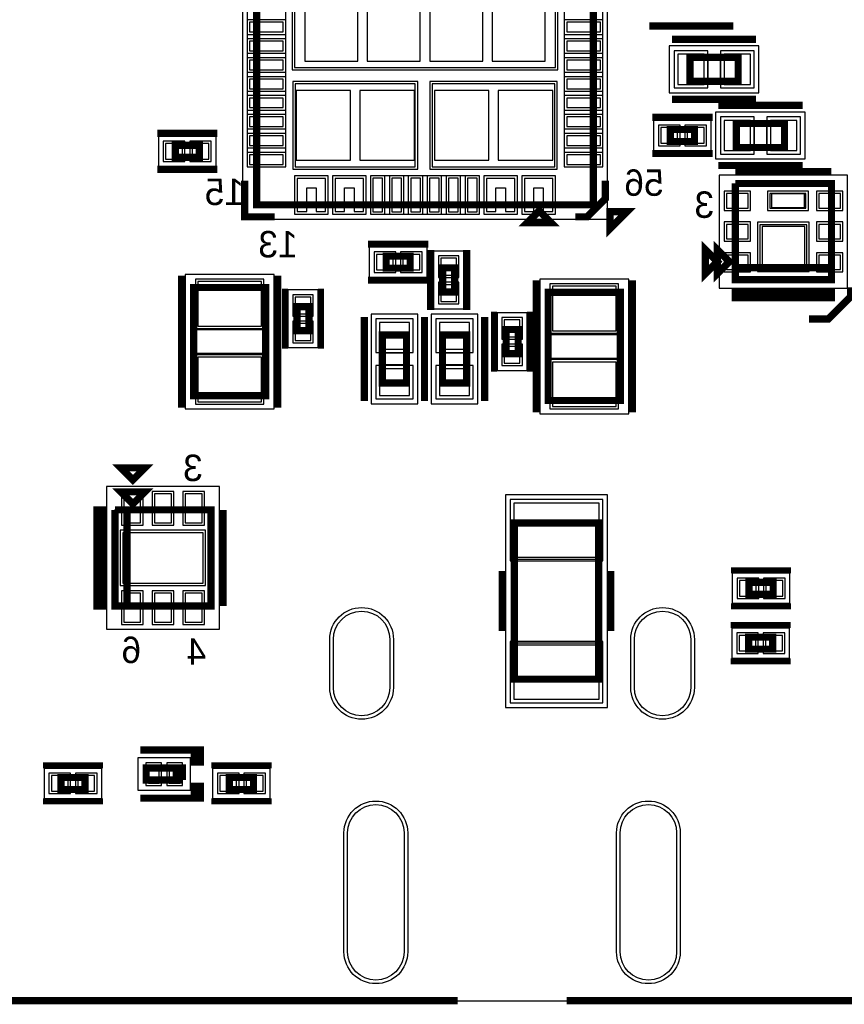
# Model space of a CAD drawing. Extents: x -10 to 137, y -32 to 198.
# Tile 19 of 64: x 21 to 39, y 0 to 21. Entities that reach past the tile are written whole.
import ezdxf

# ---------------------------------------------------------------- set-up
doc = ezdxf.new("R2010")
doc.units = 0
for name, color, linetype in [('BG_OUTLINE', 95, 'CONTINUOUS'), ('PG_ASSEMBLY_BOTTOM', 52, 'CONTINUOUS'), ('PG_DFA_BOUND_BOTTOM', 254, 'CONTINUOUS'), ('PG_PASTEMASK_BOTTOM', 132, 'CONTINUOUS'), ('PG_PLACE_BOUND_BOTTOM', 73, 'CONTINUOUS'), ('PG_SILKSCREEN_BOTTOM', 2, 'CONTINUOUS'), ('PG_SOLDERMASK_BOTTOM', 212, 'CONTINUOUS'), ('PIN_BOTTOM', 2, 'CONTINUOUS'), ('PIN_PASTEMASK_BOTTOM', 132, 'CONTINUOUS'), ('PIN_SOLDERMASK_BOTTOM', 212, 'CONTINUOUS'), ('VKO_BOTTOM', 173, 'CONTINUOUS')]:
    doc.layers.add(name, color=color, linetype=linetype)

msp = doc.modelspace()

# ---------------------------------------------------------------- linework, layer by layer
at = {"layer": 'BG_OUTLINE'}
msp.add_lwpolyline([(127, 0), (127, 187.96), (0, 187.96), (0, 0)], close=True, dxfattribs=at)
at = {"layer": 'BG_OUTLINE', "const_width": 0.1524}
for points in [[(18.044668, 0), (30.744668, 0)], [(33.044638, 0), (45.744638, 0)]]:
    msp.add_lwpolyline(points, dxfattribs=at)
at = {"layer": 'PG_ASSEMBLY_BOTTOM', "const_width": 0.1524}
for points in [[(33.609534, 16.823944), (33.609534, 23.935944), (26.497534, 23.935944), (26.497534, 16.823944), (33.609534, 16.823944)], [(35.65525, 19.94154), (36.67125, 19.94154), (36.67125, 19.43354), (35.65525, 19.43354), (35.65525, 19.94154)], [(36.635182, 18.543778), (37.651182, 18.543778), (37.651182, 18.035778), (36.635182, 18.035778), (36.635182, 18.543778)], [(35.240722, 18.416778), (35.748722, 18.416778), (35.748722, 18.162778), (35.240722, 18.162778), (35.240722, 18.416778)], [(24.77516, 18.082768), (25.28316, 18.082768), (25.28316, 17.828768), (24.77516, 17.828768), (24.77516, 18.082768)], [(36.612322, 17.27454), (38.644322, 17.27454), (38.644322, 15.24254), (36.612322, 15.24254), (36.612322, 15.49654), (38.644322, 15.49654)], [(38.644322, 15.49654), (36.612322, 15.49654), (36.612322, 17.27454)], [(32.466534, 16.696944), (32.720534, 16.442944), (32.212534, 16.442944), (32.466534, 16.696944)], [(36.485322, 15.62354), (36.231322, 15.36954), (36.231322, 15.87754), (36.485322, 15.62354)], [(29.740352, 15.484856), (29.232352, 15.484856), (29.232352, 15.738856), (29.740352, 15.738856), (29.740352, 15.484856)], [(30.426406, 14.982952), (30.426406, 15.490952), (30.680406, 15.490952), (30.680406, 14.982952), (30.426406, 14.982952)], [(26.688034, 15.074646), (26.688034, 12.788646), (25.164034, 12.788646), (25.164034, 15.074646), (26.688034, 15.074646)], [(34.181034, 14.974062), (34.181034, 12.688062), (32.657034, 12.688062), (32.657034, 14.974062), (34.181034, 14.974062)], [(27.602434, 14.669516), (27.602434, 14.161516), (27.348434, 14.161516), (27.348434, 14.669516), (27.602434, 14.669516)], [(32.022034, 14.186916), (32.022034, 13.678916), (31.768034, 13.678916), (31.768034, 14.186916), (32.022034, 14.186916)], [(29.66212, 14.07287), (29.66212, 13.05687), (29.15412, 13.05687), (29.15412, 14.07287), (29.66212, 14.07287)], [(30.93212, 14.07287), (30.93212, 13.05687), (30.42412, 13.05687), (30.42412, 14.07287), (30.93212, 14.07287)], [(23.881334, 10.502138), (23.627334, 10.756138), (24.135334, 10.756138), (23.881334, 10.502138)], [(23.754334, 8.343138), (23.754334, 10.375138), (23.500334, 10.375138)], [(23.500334, 10.375138), (23.500334, 8.343138), (25.532334, 8.343138), (25.532334, 10.375138), (23.754334, 10.375138), (23.754334, 8.343138)], [(31.943802, 6.795516), (31.943802, 10.097516), (33.721802, 10.097516), (33.721802, 6.795516), (31.943802, 6.795516)], [(37.410644, 8.59155), (36.902644, 8.59155), (36.902644, 8.84555), (37.410644, 8.84555), (37.410644, 8.59155)], [(37.403024, 7.43077), (36.895024, 7.43077), (36.895024, 7.68477), (37.403024, 7.68477), (37.403024, 7.43077)], [(22.868636, 4.46532), (22.360636, 4.46532), (22.360636, 4.71932), (22.868636, 4.71932), (22.868636, 4.46532)], [(24.923242, 4.663186), (24.161242, 4.663186), (24.161242, 4.917186), (24.796242, 4.917186), (24.796242, 4.663186)], [(24.796242, 4.663186), (24.796242, 4.917186), (24.923242, 4.917186), (24.923242, 4.663186)], [(25.9207, 4.71932), (26.4287, 4.71932), (26.4287, 4.46532), (25.9207, 4.46532), (25.9207, 4.71932)]]:
    msp.add_lwpolyline(points, dxfattribs=at)
at = {"layer": 'PG_DFA_BOUND_BOTTOM'}
for points in [[(26.195528, 16.521938), (33.91154, 16.521938), (33.91154, 24.23795), (26.195528, 24.23795)], [(35.216084, 20.18284), (35.216084, 19.19224), (37.110416, 19.19224), (37.110416, 20.18284)], [(36.196016, 18.785078), (36.196016, 17.794478), (38.090348, 17.794478), (38.090348, 18.785078)], [(34.884614, 18.607278), (34.884614, 17.972278), (36.10483, 17.972278), (36.10483, 18.607278)], [(24.419052, 18.273268), (24.419052, 17.638268), (25.639268, 17.638268), (25.639268, 18.273268)], [(36.272216, 17.45234), (36.272216, 15.06474), (38.984428, 15.06474), (38.984428, 17.45234)], [(30.09646, 15.294356), (30.09646, 15.929356), (28.876244, 15.929356), (28.876244, 15.294356)], [(30.235906, 14.626844), (30.870906, 14.626844), (30.870906, 15.84706), (30.235906, 15.84706)], [(26.865834, 15.354046), (24.986234, 15.354046), (24.986234, 12.509246), (26.865834, 12.509246)], [(34.358834, 15.253462), (32.479234, 15.253462), (32.479234, 12.408662), (34.358834, 12.408662)], [(27.792934, 15.025624), (27.157934, 15.025624), (27.157934, 13.805408), (27.792934, 13.805408)], [(29.90342, 14.512036), (28.91282, 14.512036), (28.91282, 12.617704), (29.90342, 12.617704)], [(31.17342, 14.512036), (30.18282, 14.512036), (30.18282, 12.617704), (31.17342, 12.617704)], [(32.212534, 14.543024), (31.577534, 14.543024), (31.577534, 13.322808), (32.212534, 13.322808)], [(25.710134, 10.866374), (23.322534, 10.866374), (23.322534, 7.851902), (25.710134, 7.851902)], [(31.753302, 6.197092), (33.912302, 6.197092), (33.912302, 10.69594), (31.753302, 10.69594)], [(37.766752, 8.40105), (37.766752, 9.03605), (36.546536, 9.03605), (36.546536, 8.40105)], [(37.759132, 7.24027), (37.759132, 7.87527), (36.538916, 7.87527), (36.538916, 7.24027)], [(25.101042, 4.447286), (25.101042, 5.133086), (23.983442, 5.133086), (23.983442, 4.447286)], [(23.224744, 4.27482), (23.224744, 4.90982), (22.004528, 4.90982), (22.004528, 4.27482)], [(25.564592, 4.90982), (25.564592, 4.27482), (26.784808, 4.27482), (26.784808, 4.90982)]]:
    msp.add_lwpolyline(points, close=True, dxfattribs=at)
at = {"layer": 'PG_PASTEMASK_BOTTOM'}
for points in [[(27.513534, 19.860006), (28.63342, 19.860006), (28.63342, 21.329904), (27.513534, 21.329904)], [(28.833572, 19.860006), (29.953458, 19.860006), (29.953458, 21.329904), (28.833572, 21.329904)], [(30.15361, 19.860006), (31.273496, 19.860006), (31.273496, 21.329904), (30.15361, 21.329904)], [(31.473648, 19.860006), (32.593534, 19.860006), (32.593534, 21.329904), (31.473648, 21.329904)], [(27.328622, 17.76984), (28.47848, 17.76984), (28.47848, 19.239992), (27.328622, 19.239992)], [(28.678632, 17.76984), (29.82849, 17.76984), (29.82849, 19.239992), (28.678632, 19.239992)], [(30.253432, 17.76984), (31.403544, 17.76984), (31.403544, 19.239992), (30.253432, 19.239992)], [(31.603442, 17.76984), (32.753554, 17.76984), (32.753554, 19.239992), (31.603442, 19.239992)], [(27.953462, 16.679926), (27.953462, 17.37995), (27.353514, 17.37995), (27.353514, 16.679926), (27.553666, 16.679926), (27.553666, 17.180052), (27.753564, 17.180052), (27.753564, 16.679926)], [(28.753562, 16.679926), (28.753562, 17.37995), (28.153614, 17.37995), (28.153614, 16.679926), (28.353512, 16.679926), (28.353512, 17.180052), (28.55341, 17.180052), (28.55341, 16.679926)], [(31.953454, 16.679926), (31.953454, 17.37995), (31.353506, 17.37995), (31.353506, 16.679926), (31.553658, 16.679926), (31.553658, 17.180052), (31.753556, 17.180052), (31.753556, 16.679926)], [(32.753554, 16.679926), (32.753554, 17.37995), (32.153606, 17.37995), (32.153606, 16.679926), (32.353504, 16.679926), (32.353504, 17.180052), (32.553402, 17.180052), (32.553402, 16.679926)], [(37.373306, 17.05356), (37.373306, 16.763492), (38.07333, 16.763492), (38.07333, 17.05356)], [(37.178234, 16.363442), (37.178234, 15.503652), (38.07841, 15.503652), (38.07841, 16.363442)]]:
    msp.add_lwpolyline(points, close=True, dxfattribs=at)
at = {"layer": 'PG_PLACE_BOUND_BOTTOM'}
for points in [[(26.497534, 16.823944), (33.609534, 16.823944), (33.609534, 23.935944), (26.497534, 23.935944)], [(35.65525, 19.94154), (36.67125, 19.94154), (36.67125, 19.43354), (35.65525, 19.43354)], [(36.635182, 18.543778), (37.651182, 18.543778), (37.651182, 18.035778), (36.635182, 18.035778)], [(35.240722, 18.416778), (35.748722, 18.416778), (35.748722, 18.162778), (35.240722, 18.162778)], [(24.77516, 18.082768), (25.28316, 18.082768), (25.28316, 17.828768), (24.77516, 17.828768)], [(36.612322, 17.27454), (36.612322, 15.24254), (38.644322, 15.24254), (38.644322, 17.27454)], [(29.740352, 15.484856), (29.232352, 15.484856), (29.232352, 15.738856), (29.740352, 15.738856)], [(30.426406, 14.982952), (30.426406, 15.490952), (30.680406, 15.490952), (30.680406, 14.982952)], [(26.688034, 15.074646), (25.164034, 15.074646), (25.164034, 12.788646), (26.688034, 12.788646)], [(34.181034, 14.974062), (32.657034, 14.974062), (32.657034, 12.688062), (34.181034, 12.688062)], [(27.602434, 14.669516), (27.602434, 14.161516), (27.348434, 14.161516), (27.348434, 14.669516)], [(32.022034, 14.186916), (32.022034, 13.678916), (31.768034, 13.678916), (31.768034, 14.186916)], [(29.66212, 14.07287), (29.66212, 13.05687), (29.15412, 13.05687), (29.15412, 14.07287)], [(30.93212, 14.07287), (30.93212, 13.05687), (30.42412, 13.05687), (30.42412, 14.07287)], [(25.532334, 10.375138), (25.532334, 8.343138), (23.500334, 8.343138), (23.500334, 10.375138)], [(31.943802, 6.795516), (33.721802, 6.795516), (33.721802, 10.097516), (31.943802, 10.097516)], [(37.410644, 8.59155), (36.902644, 8.59155), (36.902644, 8.84555), (37.410644, 8.84555)], [(37.403024, 7.43077), (36.895024, 7.43077), (36.895024, 7.68477), (37.403024, 7.68477)], [(24.923242, 4.663186), (24.923242, 4.917186), (24.161242, 4.917186), (24.161242, 4.663186)], [(22.868636, 4.46532), (22.360636, 4.46532), (22.360636, 4.71932), (22.868636, 4.71932)], [(25.9207, 4.71932), (26.4287, 4.71932), (26.4287, 4.46532), (25.9207, 4.46532)]]:
    msp.add_lwpolyline(points, close=True, dxfattribs=at)
at = {"layer": 'PG_SILKSCREEN_BOTTOM'}
for points, const_width in [([(34.794444, 20.60194), (36.572444, 20.60194)], 0.1524), ([(35.27425, 20.32254), (37.05225, 20.32254)], 0.1524), ([(35.27425, 19.05254), (37.05225, 19.05254)], 0.1524), ([(36.254182, 18.924778), (38.032182, 18.924778)], 0.1524), ([(34.859722, 18.670778), (36.129722, 18.670778)], 0.1524), ([(24.39416, 18.336768), (25.66416, 18.336768)], 0.1524), ([(34.859722, 17.908778), (36.129722, 17.908778)], 0.1524), ([(36.254182, 17.654778), (38.032182, 17.654778)], 0.1524), ([(24.39416, 17.574768), (25.66416, 17.574768)], 0.1524), ([(36.612322, 17.52854), (38.644322, 17.52854)], 0.1524), ([(26.243534, 17.331944), (26.243534, 16.569944), (26.878534, 16.569944)], 0.1524), ([(33.228534, 16.569944), (33.482534, 16.569944), (33.863534, 16.950944), (33.863534, 17.331944)], 0.1524), ([(33.963864, 16.679164), (34.323274, 16.679164), (33.963864, 16.319754), (33.963864, 16.679164)], 0.1524), ([(30.121352, 15.992856), (28.851352, 15.992856)], 0.1524), ([(36.231322, 15.62354), (35.977322, 15.36954), (35.977322, 15.87754), (36.231322, 15.62354)], 0.1524), ([(30.172406, 14.601952), (30.172406, 15.871952)], 0.1524), ([(30.934406, 14.601952), (30.934406, 15.871952)], 0.1524), ([(24.910034, 15.328646), (24.910034, 12.534646)], 0.1524), ([(26.942034, 15.328646), (26.942034, 12.534646)], 0.1524), ([(30.121352, 15.230856), (28.851352, 15.230856)], 0.1524), ([(32.403034, 15.228062), (32.403034, 12.434062)], 0.1524), ([(34.435034, 15.228062), (34.435034, 12.434062)], 0.1524), ([(27.094434, 15.050516), (27.094434, 13.780516)], 0.127), ([(27.856434, 15.050516), (27.856434, 13.780516)], 0.127), ([(36.612322, 14.98854), (36.612322, 14.86154), (38.644322, 14.86154), (38.644322, 14.98854), (36.612322, 14.98854)], 0.1524), ([(39.04615, 15.08252), (39.04615, 14.87805), (38.57752, 14.40942), (38.16731, 14.40942)], 0.1524), ([(31.514034, 14.567916), (31.514034, 13.297916)], 0.127), ([(32.276034, 14.567916), (32.276034, 13.297916)], 0.127), ([(28.77312, 14.45387), (28.77312, 12.67587)], 0.1524), ([(30.04312, 14.45387), (30.04312, 12.67587)], 0.1524), ([(30.04312, 14.45387), (30.04312, 12.67587)], 0.1524), ([(31.31312, 14.45387), (31.31312, 12.67587)], 0.1524), ([(23.881334, 11.010138), (23.627334, 11.264138), (24.135334, 11.264138), (23.881334, 11.010138)], 0.1524), ([(23.246334, 10.375138), (23.246334, 8.343138), (23.119334, 8.343138), (23.119334, 10.375138), (23.246334, 10.375138)], 0.1524), ([(25.786334, 10.375138), (25.786334, 8.343138)], 0.1524), ([(37.791644, 9.09955), (36.521644, 9.09955)], 0.127), ([(31.689802, 7.811516), (31.689802, 9.081516)], 0.1524), ([(33.975802, 7.811516), (33.975802, 9.081516)], 0.1524), ([(37.791644, 8.33755), (36.521644, 8.33755)], 0.127), ([(37.784024, 7.93877), (36.514024, 7.93877)], 0.127), ([(37.784024, 7.17677), (36.514024, 7.17677)], 0.127), ([(25.177242, 5.298186), (25.177242, 5.044186), (25.304242, 5.044186), (25.304242, 5.298186), (24.034242, 5.298186)], 0.1524), ([(23.249636, 4.97332), (21.979636, 4.97332)], 0.127), ([(25.5397, 4.97332), (26.8097, 4.97332)], 0.127), ([(25.177242, 4.282186), (25.177242, 4.536186), (25.304242, 4.536186), (25.304242, 4.282186), (24.034242, 4.282186)], 0.1524), ([(23.249636, 4.21132), (21.979636, 4.21132)], 0.127), ([(25.5397, 4.21132), (26.8097, 4.21132)], 0.127)]:
    msp.add_lwpolyline(points, dxfattribs=dict(at, const_width=const_width))
at = {"layer": 'PG_SOLDERMASK_BOTTOM'}
for points in [[(26.297128, 17.6276), (27.109928, 17.6276), (27.109928, 23.132288), (26.297128, 23.132288)], [(32.99714, 17.6276), (33.80994, 17.6276), (33.80994, 23.132288), (32.99714, 23.132288)], [(27.953462, 16.679926), (27.953462, 17.37995), (27.353514, 17.37995), (27.353514, 16.679926), (27.553666, 16.679926), (27.553666, 17.180052), (27.753564, 17.180052), (27.753564, 16.679926)], [(28.753562, 16.679926), (28.753562, 17.37995), (28.153614, 17.37995), (28.153614, 16.679926), (28.353512, 16.679926), (28.353512, 17.180052), (28.55341, 17.180052), (28.55341, 16.679926)], [(28.901136, 16.623538), (31.205932, 16.623538), (31.205932, 17.436338), (28.901136, 17.436338)], [(31.953454, 16.679926), (31.953454, 17.37995), (31.353506, 17.37995), (31.353506, 16.679926), (31.553658, 16.679926), (31.553658, 17.180052), (31.753556, 17.180052), (31.753556, 16.679926)], [(32.753554, 16.679926), (32.753554, 17.37995), (32.153606, 17.37995), (32.153606, 16.679926), (32.353504, 16.679926), (32.353504, 17.180052), (32.553402, 17.180052), (32.553402, 16.679926)]]:
    msp.add_lwpolyline(points, close=True, dxfattribs=at)
at = {"layer": 'PIN_BOTTOM'}
for points in [[(27.297634, 19.72818), (32.809434, 19.72818), (32.809434, 23.13178), (27.297634, 23.13178)], [(26.347928, 20.681442), (26.347928, 20.478242), (27.059128, 20.478242), (27.059128, 20.681442)], [(33.04794, 20.681442), (33.04794, 20.478242), (33.75914, 20.478242), (33.75914, 20.681442)], [(26.347928, 20.281646), (26.347928, 20.078446), (27.059128, 20.078446), (27.059128, 20.281646)], [(33.04794, 20.281646), (33.04794, 20.078446), (33.75914, 20.078446), (33.75914, 20.281646)], [(35.393884, 20.00504), (35.393884, 19.37004), (35.952684, 19.37004), (35.952684, 20.00504)], [(36.373816, 20.00504), (36.373816, 19.37004), (36.932616, 19.37004), (36.932616, 20.00504)], [(26.347928, 19.881596), (26.347928, 19.678396), (27.059128, 19.678396), (27.059128, 19.881596)], [(33.04794, 19.881596), (33.04794, 19.678396), (33.75914, 19.678396), (33.75914, 19.881596)], [(26.347928, 19.481546), (26.347928, 19.278346), (27.059128, 19.278346), (27.059128, 19.481546)], [(27.308556, 17.628616), (29.848556, 17.628616), (29.848556, 19.381216), (27.308556, 19.381216)], [(30.20822, 17.628616), (32.79902, 17.628616), (32.79902, 19.381216), (30.20822, 19.381216)], [(33.04794, 19.481546), (33.04794, 19.278346), (33.75914, 19.278346), (33.75914, 19.481546)], [(26.347928, 19.081496), (26.347928, 18.878296), (27.059128, 18.878296), (27.059128, 19.081496)], [(33.04794, 19.081496), (33.04794, 18.878296), (33.75914, 18.878296), (33.75914, 19.081496)], [(26.347928, 18.681446), (26.347928, 18.478246), (27.059128, 18.478246), (27.059128, 18.681446)], [(33.04794, 18.681446), (33.04794, 18.478246), (33.75914, 18.478246), (33.75914, 18.681446)], [(36.373816, 18.607278), (36.373816, 17.972278), (36.932616, 17.972278), (36.932616, 18.607278)], [(37.353748, 18.607278), (37.353748, 17.972278), (37.912548, 17.972278), (37.912548, 18.607278)], [(35.037014, 18.454878), (35.037014, 18.124678), (35.392614, 18.124678), (35.392614, 18.454878)], [(35.59683, 18.454878), (35.59683, 18.124678), (35.95243, 18.124678), (35.95243, 18.454878)], [(24.571452, 18.120868), (24.571452, 17.790668), (24.927052, 17.790668), (24.927052, 18.120868)], [(25.131268, 18.120868), (25.131268, 17.790668), (25.486868, 17.790668), (25.486868, 18.120868)], [(26.347928, 18.28165), (26.347928, 18.07845), (27.059128, 18.07845), (27.059128, 18.28165)], [(33.04794, 18.28165), (33.04794, 18.07845), (33.75914, 18.07845), (33.75914, 18.28165)], [(26.347928, 17.8816), (26.347928, 17.6784), (27.059128, 17.6784), (27.059128, 17.8816)], [(33.04794, 17.8816), (33.04794, 17.6784), (33.75914, 17.6784), (33.75914, 17.8816)], [(27.297888, 16.623538), (28.009088, 16.623538), (28.009088, 17.436338), (27.297888, 17.436338)], [(28.097988, 16.623538), (28.809188, 16.623538), (28.809188, 17.436338), (28.097988, 17.436338)], [(28.951936, 16.674338), (29.155136, 16.674338), (29.155136, 17.385538), (28.951936, 17.385538)], [(29.351986, 16.674338), (29.555186, 16.674338), (29.555186, 17.385538), (29.351986, 17.385538)], [(29.752036, 16.674338), (29.955236, 16.674338), (29.955236, 17.385538), (29.752036, 17.385538)], [(30.151832, 16.674338), (30.355032, 16.674338), (30.355032, 17.385538), (30.151832, 17.385538)], [(30.551882, 16.674338), (30.755082, 16.674338), (30.755082, 17.385538), (30.551882, 17.385538)], [(30.951932, 16.674338), (31.155132, 16.674338), (31.155132, 17.385538), (30.951932, 17.385538)], [(31.29788, 16.623538), (32.00908, 16.623538), (32.00908, 17.436338), (31.29788, 17.436338)], [(32.09798, 16.623538), (32.80918, 16.623538), (32.80918, 17.436338), (32.09798, 17.436338)], [(36.424616, 17.060926), (36.424616, 16.756126), (36.881816, 16.756126), (36.881816, 17.060926)], [(37.342318, 17.060926), (37.342318, 16.756126), (38.104318, 16.756126), (38.104318, 17.060926)], [(38.374828, 17.060926), (38.374828, 16.756126), (38.832028, 16.756126), (38.832028, 17.060926)], [(36.424616, 16.41094), (36.424616, 16.10614), (36.881816, 16.10614), (36.881816, 16.41094)], [(37.133022, 16.40332), (37.133022, 15.46352), (38.123622, 15.46352), (38.123622, 16.40332)], [(38.374828, 16.41094), (38.374828, 16.10614), (38.832028, 16.10614), (38.832028, 16.41094)], [(29.384244, 15.446756), (29.384244, 15.776956), (29.028644, 15.776956), (29.028644, 15.446756)], [(29.94406, 15.446756), (29.94406, 15.776956), (29.58846, 15.776956), (29.58846, 15.446756)], [(30.388306, 15.33906), (30.718506, 15.33906), (30.718506, 15.69466), (30.388306, 15.69466)], [(36.424616, 15.760954), (36.424616, 15.456154), (36.881816, 15.456154), (36.881816, 15.760954)], [(38.374828, 15.760954), (38.374828, 15.456154), (38.832028, 15.456154), (38.832028, 15.760954)], [(26.599134, 15.201646), (25.252934, 15.201646), (25.252934, 14.261846), (26.599134, 14.261846)], [(30.388306, 14.779244), (30.718506, 14.779244), (30.718506, 15.134844), (30.388306, 15.134844)], [(34.092134, 15.101062), (32.745934, 15.101062), (32.745934, 14.161262), (34.092134, 14.161262)], [(27.640534, 14.873224), (27.310334, 14.873224), (27.310334, 14.517624), (27.640534, 14.517624)], [(32.060134, 14.390624), (31.729934, 14.390624), (31.729934, 14.035024), (32.060134, 14.035024)], [(27.640534, 14.313408), (27.310334, 14.313408), (27.310334, 13.957808), (27.640534, 13.957808)], [(29.72562, 14.334236), (29.09062, 14.334236), (29.09062, 13.775436), (29.72562, 13.775436)], [(30.99562, 14.334236), (30.36062, 14.334236), (30.36062, 13.775436), (30.99562, 13.775436)], [(32.060134, 13.830808), (31.729934, 13.830808), (31.729934, 13.475208), (32.060134, 13.475208)], [(26.599134, 13.601446), (25.252934, 13.601446), (25.252934, 12.661646), (26.599134, 12.661646)], [(29.72562, 13.354304), (29.09062, 13.354304), (29.09062, 12.795504), (29.72562, 12.795504)], [(30.99562, 13.354304), (30.36062, 13.354304), (30.36062, 12.795504), (30.99562, 12.795504)], [(34.092134, 13.500862), (32.745934, 13.500862), (32.745934, 12.561062), (34.092134, 12.561062)], [(24.044148, 10.713974), (23.688548, 10.713974), (23.688548, 10.104374), (24.044148, 10.104374)], [(24.694134, 10.713974), (24.338534, 10.713974), (24.338534, 10.104374), (24.694134, 10.104374)], [(25.34412, 10.713974), (24.98852, 10.713974), (24.98852, 10.104374), (25.34412, 10.104374)], [(31.931102, 9.37514), (33.734502, 9.37514), (33.734502, 10.51814), (31.931102, 10.51814)], [(25.367234, 9.892538), (23.665434, 9.892538), (23.665434, 8.825738), (25.367234, 8.825738)], [(37.054536, 8.55345), (37.054536, 8.88365), (36.698936, 8.88365), (36.698936, 8.55345)], [(37.614352, 8.55345), (37.614352, 8.88365), (37.258752, 8.88365), (37.258752, 8.55345)], [(24.044148, 8.613902), (23.688548, 8.613902), (23.688548, 8.004302), (24.044148, 8.004302)], [(24.694134, 8.613902), (24.338534, 8.613902), (24.338534, 8.004302), (24.694134, 8.004302)], [(25.34412, 8.613902), (24.98852, 8.613902), (24.98852, 8.004302), (25.34412, 8.004302)], [(37.046916, 7.39267), (37.046916, 7.72287), (36.691316, 7.72287), (36.691316, 7.39267)], [(37.606732, 7.39267), (37.606732, 7.72287), (37.251132, 7.72287), (37.251132, 7.39267)], [(31.931102, 6.374892), (33.734502, 6.374892), (33.734502, 7.517892), (31.931102, 7.517892)], [(24.436578, 4.599686), (24.436578, 4.980686), (24.207978, 4.980686), (24.207978, 4.599686)], [(24.876506, 4.599686), (24.876506, 4.980686), (24.647906, 4.980686), (24.647906, 4.599686)], [(22.512528, 4.42722), (22.512528, 4.75742), (22.156928, 4.75742), (22.156928, 4.42722)], [(23.072344, 4.42722), (23.072344, 4.75742), (22.716744, 4.75742), (22.716744, 4.42722)], [(25.716992, 4.75742), (25.716992, 4.42722), (26.072592, 4.42722), (26.072592, 4.75742)], [(26.276808, 4.75742), (26.276808, 4.42722), (26.632408, 4.42722), (26.632408, 4.75742)]]:
    msp.add_lwpolyline(points, close=True, dxfattribs=at)
for points in [[(29.3116, 7.63778), (29.3116, 6.62178, -1), (28.1178, 6.62178), (28.1178, 7.63778, -1)], [(35.671506, 7.63778), (35.671506, 6.62178, -1), (34.477706, 6.62178), (34.477706, 7.63778, -1)], [(29.611574, 3.547872), (29.611574, 1.033272, -1), (28.417774, 1.033272), (28.417774, 3.547872, -1)], [(35.371532, 3.547872), (35.371532, 1.033272, -1), (34.177732, 1.033272), (34.177732, 3.547872, -1)]]:
    msp.add_lwpolyline(points, format="xyb", close=True, dxfattribs=at)
at = {"layer": 'PIN_PASTEMASK_BOTTOM'}
for points in [[(26.347928, 20.681442), (26.347928, 20.478242), (27.059128, 20.478242), (27.059128, 20.681442)], [(33.04794, 20.681442), (33.04794, 20.478242), (33.75914, 20.478242), (33.75914, 20.681442)], [(26.347928, 20.281646), (26.347928, 20.078446), (27.059128, 20.078446), (27.059128, 20.281646)], [(33.04794, 20.281646), (33.04794, 20.078446), (33.75914, 20.078446), (33.75914, 20.281646)], [(35.393884, 20.00504), (35.393884, 19.37004), (35.952684, 19.37004), (35.952684, 20.00504)], [(36.373816, 20.00504), (36.373816, 19.37004), (36.932616, 19.37004), (36.932616, 20.00504)], [(26.347928, 19.881596), (26.347928, 19.678396), (27.059128, 19.678396), (27.059128, 19.881596)], [(33.04794, 19.881596), (33.04794, 19.678396), (33.75914, 19.678396), (33.75914, 19.881596)], [(26.347928, 19.481546), (26.347928, 19.278346), (27.059128, 19.278346), (27.059128, 19.481546)], [(33.04794, 19.481546), (33.04794, 19.278346), (33.75914, 19.278346), (33.75914, 19.481546)], [(26.347928, 19.081496), (26.347928, 18.878296), (27.059128, 18.878296), (27.059128, 19.081496)], [(33.04794, 19.081496), (33.04794, 18.878296), (33.75914, 18.878296), (33.75914, 19.081496)], [(26.347928, 18.681446), (26.347928, 18.478246), (27.059128, 18.478246), (27.059128, 18.681446)], [(33.04794, 18.681446), (33.04794, 18.478246), (33.75914, 18.478246), (33.75914, 18.681446)], [(36.373816, 18.607278), (36.373816, 17.972278), (36.932616, 17.972278), (36.932616, 18.607278)], [(37.353748, 18.607278), (37.353748, 17.972278), (37.912548, 17.972278), (37.912548, 18.607278)], [(35.037014, 18.454878), (35.037014, 18.124678), (35.392614, 18.124678), (35.392614, 18.454878)], [(35.59683, 18.454878), (35.59683, 18.124678), (35.95243, 18.124678), (35.95243, 18.454878)], [(24.571452, 18.120868), (24.571452, 17.790668), (24.927052, 17.790668), (24.927052, 18.120868)], [(25.131268, 18.120868), (25.131268, 17.790668), (25.486868, 17.790668), (25.486868, 18.120868)], [(26.347928, 18.28165), (26.347928, 18.07845), (27.059128, 18.07845), (27.059128, 18.28165)], [(33.04794, 18.28165), (33.04794, 18.07845), (33.75914, 18.07845), (33.75914, 18.28165)], [(26.347928, 17.8816), (26.347928, 17.6784), (27.059128, 17.6784), (27.059128, 17.8816)], [(33.04794, 17.8816), (33.04794, 17.6784), (33.75914, 17.6784), (33.75914, 17.8816)], [(28.951936, 16.674338), (29.155136, 16.674338), (29.155136, 17.385538), (28.951936, 17.385538)], [(29.351986, 16.674338), (29.555186, 16.674338), (29.555186, 17.385538), (29.351986, 17.385538)], [(29.752036, 16.674338), (29.955236, 16.674338), (29.955236, 17.385538), (29.752036, 17.385538)], [(30.151832, 16.674338), (30.355032, 16.674338), (30.355032, 17.385538), (30.151832, 17.385538)], [(30.551882, 16.674338), (30.755082, 16.674338), (30.755082, 17.385538), (30.551882, 17.385538)], [(30.951932, 16.674338), (31.155132, 16.674338), (31.155132, 17.385538), (30.951932, 17.385538)], [(36.424616, 17.060926), (36.424616, 16.756126), (36.881816, 16.756126), (36.881816, 17.060926)], [(38.374828, 17.060926), (38.374828, 16.756126), (38.832028, 16.756126), (38.832028, 17.060926)], [(36.424616, 16.41094), (36.424616, 16.10614), (36.881816, 16.10614), (36.881816, 16.41094)], [(38.374828, 16.41094), (38.374828, 16.10614), (38.832028, 16.10614), (38.832028, 16.41094)], [(29.384244, 15.446756), (29.384244, 15.776956), (29.028644, 15.776956), (29.028644, 15.446756)], [(29.94406, 15.446756), (29.94406, 15.776956), (29.58846, 15.776956), (29.58846, 15.446756)], [(30.388306, 15.33906), (30.718506, 15.33906), (30.718506, 15.69466), (30.388306, 15.69466)], [(36.424616, 15.760954), (36.424616, 15.456154), (36.881816, 15.456154), (36.881816, 15.760954)], [(38.374828, 15.760954), (38.374828, 15.456154), (38.832028, 15.456154), (38.832028, 15.760954)], [(26.599134, 15.201646), (25.252934, 15.201646), (25.252934, 14.261846), (26.599134, 14.261846)], [(30.388306, 14.779244), (30.718506, 14.779244), (30.718506, 15.134844), (30.388306, 15.134844)], [(34.092134, 15.101062), (32.745934, 15.101062), (32.745934, 14.161262), (34.092134, 14.161262)], [(27.640534, 14.873224), (27.310334, 14.873224), (27.310334, 14.517624), (27.640534, 14.517624)], [(32.060134, 14.390624), (31.729934, 14.390624), (31.729934, 14.035024), (32.060134, 14.035024)], [(27.640534, 14.313408), (27.310334, 14.313408), (27.310334, 13.957808), (27.640534, 13.957808)], [(29.72562, 14.334236), (29.09062, 14.334236), (29.09062, 13.775436), (29.72562, 13.775436)], [(30.99562, 14.334236), (30.36062, 14.334236), (30.36062, 13.775436), (30.99562, 13.775436)], [(32.060134, 13.830808), (31.729934, 13.830808), (31.729934, 13.475208), (32.060134, 13.475208)], [(26.599134, 13.601446), (25.252934, 13.601446), (25.252934, 12.661646), (26.599134, 12.661646)], [(29.72562, 13.354304), (29.09062, 13.354304), (29.09062, 12.795504), (29.72562, 12.795504)], [(30.99562, 13.354304), (30.36062, 13.354304), (30.36062, 12.795504), (30.99562, 12.795504)], [(34.092134, 13.500862), (32.745934, 13.500862), (32.745934, 12.561062), (34.092134, 12.561062)], [(24.044148, 10.713974), (23.688548, 10.713974), (23.688548, 10.104374), (24.044148, 10.104374)], [(24.694134, 10.713974), (24.338534, 10.713974), (24.338534, 10.104374), (24.694134, 10.104374)], [(25.34412, 10.713974), (24.98852, 10.713974), (24.98852, 10.104374), (25.34412, 10.104374)], [(31.931102, 9.37514), (33.734502, 9.37514), (33.734502, 10.51814), (31.931102, 10.51814)], [(25.367234, 9.892538), (23.665434, 9.892538), (23.665434, 8.825738), (25.367234, 8.825738)], [(37.054536, 8.55345), (37.054536, 8.88365), (36.698936, 8.88365), (36.698936, 8.55345)], [(37.614352, 8.55345), (37.614352, 8.88365), (37.258752, 8.88365), (37.258752, 8.55345)], [(24.044148, 8.613902), (23.688548, 8.613902), (23.688548, 8.004302), (24.044148, 8.004302)], [(24.694134, 8.613902), (24.338534, 8.613902), (24.338534, 8.004302), (24.694134, 8.004302)], [(25.34412, 8.613902), (24.98852, 8.613902), (24.98852, 8.004302), (25.34412, 8.004302)], [(37.046916, 7.39267), (37.046916, 7.72287), (36.691316, 7.72287), (36.691316, 7.39267)], [(37.606732, 7.39267), (37.606732, 7.72287), (37.251132, 7.72287), (37.251132, 7.39267)], [(31.931102, 6.374892), (33.734502, 6.374892), (33.734502, 7.517892), (31.931102, 7.517892)], [(24.436578, 4.599686), (24.436578, 4.980686), (24.207978, 4.980686), (24.207978, 4.599686)], [(24.876506, 4.599686), (24.876506, 4.980686), (24.647906, 4.980686), (24.647906, 4.599686)], [(22.512528, 4.42722), (22.512528, 4.75742), (22.156928, 4.75742), (22.156928, 4.42722)], [(23.072344, 4.42722), (23.072344, 4.75742), (22.716744, 4.75742), (22.716744, 4.42722)], [(25.716992, 4.75742), (25.716992, 4.42722), (26.072592, 4.42722), (26.072592, 4.75742)], [(26.276808, 4.75742), (26.276808, 4.42722), (26.632408, 4.42722), (26.632408, 4.75742)]]:
    msp.add_lwpolyline(points, close=True, dxfattribs=at)
at = {"layer": 'PIN_SOLDERMASK_BOTTOM'}
for points in [[(27.246834, 19.67738), (32.860234, 19.67738), (32.860234, 23.18258), (27.246834, 23.18258)], [(26.297128, 20.732242), (26.297128, 20.427442), (27.109928, 20.427442), (27.109928, 20.732242)], [(32.99714, 20.732242), (32.99714, 20.427442), (33.80994, 20.427442), (33.80994, 20.732242)], [(26.297128, 20.332446), (26.297128, 20.027646), (27.109928, 20.027646), (27.109928, 20.332446)], [(32.99714, 20.332446), (32.99714, 20.027646), (33.80994, 20.027646), (33.80994, 20.332446)], [(35.317684, 20.08124), (35.317684, 19.29384), (36.028884, 19.29384), (36.028884, 20.08124)], [(36.297616, 20.08124), (36.297616, 19.29384), (37.008816, 19.29384), (37.008816, 20.08124)], [(26.297128, 19.932396), (26.297128, 19.627596), (27.109928, 19.627596), (27.109928, 19.932396)], [(32.99714, 19.932396), (32.99714, 19.627596), (33.80994, 19.627596), (33.80994, 19.932396)], [(26.297128, 19.532346), (26.297128, 19.227546), (27.109928, 19.227546), (27.109928, 19.532346)], [(27.257756, 17.577816), (29.899356, 17.577816), (29.899356, 19.432016), (27.257756, 19.432016)], [(30.15742, 17.577816), (32.84982, 17.577816), (32.84982, 19.432016), (30.15742, 19.432016)], [(32.99714, 19.532346), (32.99714, 19.227546), (33.80994, 19.227546), (33.80994, 19.532346)], [(26.297128, 19.132296), (26.297128, 18.827496), (27.109928, 18.827496), (27.109928, 19.132296)], [(32.99714, 19.132296), (32.99714, 18.827496), (33.80994, 18.827496), (33.80994, 19.132296)], [(26.297128, 18.732246), (26.297128, 18.427446), (27.109928, 18.427446), (27.109928, 18.732246)], [(32.99714, 18.732246), (32.99714, 18.427446), (33.80994, 18.427446), (33.80994, 18.732246)], [(36.297616, 18.683478), (36.297616, 17.896078), (37.008816, 17.896078), (37.008816, 18.683478)], [(37.277548, 18.683478), (37.277548, 17.896078), (37.988748, 17.896078), (37.988748, 18.683478)], [(26.297128, 18.33245), (26.297128, 18.02765), (27.109928, 18.02765), (27.109928, 18.33245)], [(32.99714, 18.33245), (32.99714, 18.02765), (33.80994, 18.02765), (33.80994, 18.33245)], [(34.986214, 18.505678), (34.986214, 18.073878), (35.443414, 18.073878), (35.443414, 18.505678)], [(35.54603, 18.505678), (35.54603, 18.073878), (36.00323, 18.073878), (36.00323, 18.505678)], [(24.520652, 18.171668), (24.520652, 17.739868), (24.977852, 17.739868), (24.977852, 18.171668)], [(25.080468, 18.171668), (25.080468, 17.739868), (25.537668, 17.739868), (25.537668, 18.171668)], [(26.297128, 17.9324), (26.297128, 17.6276), (27.109928, 17.6276), (27.109928, 17.9324)], [(32.99714, 17.9324), (32.99714, 17.6276), (33.80994, 17.6276), (33.80994, 17.9324)], [(28.901136, 16.623538), (29.205936, 16.623538), (29.205936, 17.436338), (28.901136, 17.436338)], [(29.301186, 16.623538), (29.605986, 16.623538), (29.605986, 17.436338), (29.301186, 17.436338)], [(29.701236, 16.623538), (30.006036, 16.623538), (30.006036, 17.436338), (29.701236, 17.436338)], [(30.101032, 16.623538), (30.405832, 16.623538), (30.405832, 17.436338), (30.101032, 17.436338)], [(30.501082, 16.623538), (30.805882, 16.623538), (30.805882, 17.436338), (30.501082, 17.436338)], [(30.901132, 16.623538), (31.205932, 16.623538), (31.205932, 17.436338), (30.901132, 17.436338)], [(36.373816, 17.111726), (36.373816, 16.705326), (36.932616, 16.705326), (36.932616, 17.111726)], [(37.291518, 17.111726), (37.291518, 16.705326), (38.155118, 16.705326), (38.155118, 17.111726)], [(38.324028, 17.111726), (38.324028, 16.705326), (38.882828, 16.705326), (38.882828, 17.111726)], [(36.373816, 16.46174), (36.373816, 16.05534), (36.932616, 16.05534), (36.932616, 16.46174)], [(37.082222, 16.45412), (37.082222, 15.41272), (38.174422, 15.41272), (38.174422, 16.45412)], [(38.324028, 16.46174), (38.324028, 16.05534), (38.882828, 16.05534), (38.882828, 16.46174)], [(29.435044, 15.395956), (29.435044, 15.827756), (28.977844, 15.827756), (28.977844, 15.395956)], [(29.99486, 15.395956), (29.99486, 15.827756), (29.53766, 15.827756), (29.53766, 15.395956)], [(30.337506, 15.28826), (30.769306, 15.28826), (30.769306, 15.74546), (30.337506, 15.74546)], [(36.373816, 15.811754), (36.373816, 15.405354), (36.932616, 15.405354), (36.932616, 15.811754)], [(38.324028, 15.811754), (38.324028, 15.405354), (38.882828, 15.405354), (38.882828, 15.811754)], [(26.649934, 15.252446), (25.202134, 15.252446), (25.202134, 14.211046), (26.649934, 14.211046)], [(30.337506, 14.728444), (30.769306, 14.728444), (30.769306, 15.185644), (30.337506, 15.185644)], [(34.142934, 15.151862), (32.695134, 15.151862), (32.695134, 14.110462), (34.142934, 14.110462)], [(27.691334, 14.924024), (27.259534, 14.924024), (27.259534, 14.466824), (27.691334, 14.466824)], [(27.691334, 14.364208), (27.259534, 14.364208), (27.259534, 13.907008), (27.691334, 13.907008)], [(29.80182, 14.410436), (29.01442, 14.410436), (29.01442, 13.699236), (29.80182, 13.699236)], [(31.07182, 14.410436), (30.28442, 14.410436), (30.28442, 13.699236), (31.07182, 13.699236)], [(32.110934, 14.441424), (31.679134, 14.441424), (31.679134, 13.984224), (32.110934, 13.984224)], [(32.110934, 13.881608), (31.679134, 13.881608), (31.679134, 13.424408), (32.110934, 13.424408)], [(26.649934, 13.652246), (25.202134, 13.652246), (25.202134, 12.610846), (26.649934, 12.610846)], [(34.142934, 13.551662), (32.695134, 13.551662), (32.695134, 12.510262), (34.142934, 12.510262)], [(29.80182, 13.430504), (29.01442, 13.430504), (29.01442, 12.719304), (29.80182, 12.719304)], [(31.07182, 13.430504), (30.28442, 13.430504), (30.28442, 12.719304), (31.07182, 12.719304)], [(24.094948, 10.764774), (23.637748, 10.764774), (23.637748, 10.053574), (24.094948, 10.053574)], [(24.744934, 10.764774), (24.287734, 10.764774), (24.287734, 10.053574), (24.744934, 10.053574)], [(25.39492, 10.764774), (24.93772, 10.764774), (24.93772, 10.053574), (25.39492, 10.053574)], [(31.854902, 9.29894), (33.810702, 9.29894), (33.810702, 10.59434), (31.854902, 10.59434)], [(25.418034, 9.943338), (23.614634, 9.943338), (23.614634, 8.774938), (25.418034, 8.774938)], [(37.105336, 8.50265), (37.105336, 8.93445), (36.648136, 8.93445), (36.648136, 8.50265)], [(37.665152, 8.50265), (37.665152, 8.93445), (37.207952, 8.93445), (37.207952, 8.50265)], [(24.094948, 8.664702), (23.637748, 8.664702), (23.637748, 7.953502), (24.094948, 7.953502)], [(24.744934, 8.664702), (24.287734, 8.664702), (24.287734, 7.953502), (24.744934, 7.953502)], [(25.39492, 8.664702), (24.93772, 8.664702), (24.93772, 7.953502), (25.39492, 7.953502)], [(37.097716, 7.34187), (37.097716, 7.77367), (36.640516, 7.77367), (36.640516, 7.34187)], [(37.657532, 7.34187), (37.657532, 7.77367), (37.200332, 7.77367), (37.200332, 7.34187)], [(31.854902, 6.298692), (33.810702, 6.298692), (33.810702, 7.594092), (31.854902, 7.594092)], [(24.487378, 4.548886), (24.487378, 5.031486), (24.157178, 5.031486), (24.157178, 4.548886)], [(24.927306, 4.548886), (24.927306, 5.031486), (24.597106, 5.031486), (24.597106, 4.548886)], [(22.563328, 4.37642), (22.563328, 4.80822), (22.106128, 4.80822), (22.106128, 4.37642)], [(23.123144, 4.37642), (23.123144, 4.80822), (22.665944, 4.80822), (22.665944, 4.37642)], [(25.666192, 4.80822), (25.666192, 4.37642), (26.123392, 4.37642), (26.123392, 4.80822)], [(26.226008, 4.80822), (26.226008, 4.37642), (26.683208, 4.37642), (26.683208, 4.80822)]]:
    msp.add_lwpolyline(points, close=True, dxfattribs=at)
for points in [[(29.3878, 7.63778), (29.3878, 6.62178, -1), (28.0416, 6.62178), (28.0416, 7.63778, -1)], [(35.747706, 7.63778), (35.747706, 6.62178, -1), (34.401506, 6.62178), (34.401506, 7.63778, -1)], [(29.687774, 3.547872), (29.687774, 1.033272, -1), (28.341574, 1.033272), (28.341574, 3.547872, -1)], [(35.447732, 3.547872), (35.447732, 1.033272, -1), (34.101532, 1.033272), (34.101532, 3.547872, -1)]]:
    msp.add_lwpolyline(points, format="xyb", close=True, dxfattribs=at)
at = {"layer": 'VKO_BOTTOM'}
for points in [[(36.03625, 19.43354), (36.03625, 19.94154), (36.29025, 19.94154), (36.29025, 19.43354)], [(37.016182, 18.035778), (37.016182, 18.543778), (37.270182, 18.543778), (37.270182, 18.035778)], [(25.164034, 14.185646), (26.688034, 14.185646), (26.688034, 13.677646), (25.164034, 13.677646)], [(32.657034, 14.085062), (34.181034, 14.085062), (34.181034, 13.577062), (32.657034, 13.577062)], [(29.15412, 13.69187), (29.66212, 13.69187), (29.66212, 13.43787), (29.15412, 13.43787)], [(30.42412, 13.69187), (30.93212, 13.69187), (30.93212, 13.43787), (30.42412, 13.43787)], [(33.721802, 7.557516), (31.943802, 7.557516), (31.943802, 9.335516), (33.721802, 9.335516)]]:
    msp.add_lwpolyline(points, close=True, dxfattribs=at)

# ---------------------------------------------------------------- texts
at = {"layer": 'PG_SILKSCREEN_BOTTOM', "text_generation_flag": 2}
for s, p in [('56', (35.097212, 17.01419)), ('15', (26.229818, 16.818864)), ('3', (36.163504, 16.5481)), ('13', (27.361642, 15.712186)), ('3', (25.357074, 10.98423)), ('6', (24.054054, 7.137654)), ('4', (25.431496, 7.100316))]:
    msp.add_text(s, height=0.5588, dxfattribs=at).set_placement(p)

doc.saveas('drawing.dxf')
